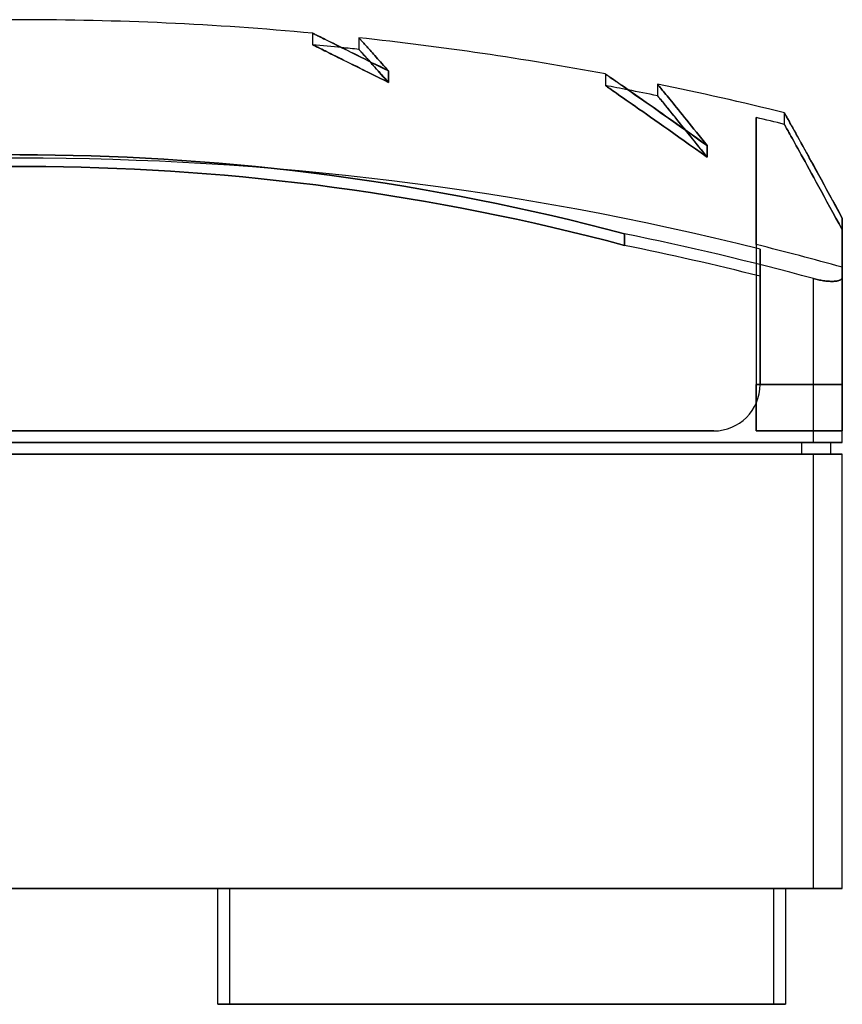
# Model space of a CAD drawing. Header units: millimetres. Extents: x -142 to 142, y -20 to 150.
# Tile 2 of 2: x 0 to 142, y -20 to 150. Entities that reach past the tile are written whole.
import ezdxf

# ---------------------------------------------------------------- set-up
doc = ezdxf.new("R2010")
doc.units = ezdxf.units.MM
doc.layers.add('MAIN-1', color=7, linetype='Continuous')

msp = doc.modelspace()

# ---------------------------------------------------------------- linework, layer by layer
at = {"layer": 'MAIN-1'}
for p, q in [((50.55, 147.67), (50.56, 147.67)), ((50.56, 147.67), (50.55, 147.67)), ((50.55, 147.67), (50.55, 145.67)), ((50.56, 147.67), (50.57, 147.66)), ((50.59, 147.65), (50.56, 147.67)), ((50.57, 147.66), (50.6, 147.65)), ((50.64, 147.63), (50.59, 147.65)), ((50.6, 147.65), (50.63, 147.63)), ((50.63, 147.63), (50.68, 147.61)), ((50.72, 147.59), (50.64, 147.63)), ((50.68, 147.61), (50.74, 147.58)), ((50.82, 147.54), (50.72, 147.59)), ((50.74, 147.58), (50.84, 147.53)), ((50.93, 147.48), (50.82, 147.54)), ((50.84, 147.53), (50.97, 147.47)), ((51.08, 147.41), (50.93, 147.48)), ((50.97, 147.47), (51.11, 147.39)), ((51.24, 147.33), (51.08, 147.41)), ((51.11, 147.39), (51.28, 147.31)), ((51.43, 147.24), (51.24, 147.33)), ((51.28, 147.31), (51.47, 147.22)), ((51.64, 147.13), (51.43, 147.24)), ((51.47, 147.22), (51.69, 147.11)), ((51.88, 147.02), (51.64, 147.13)), ((51.69, 147.11), (51.93, 146.99)), ((52.14, 146.89), (51.88, 147.02)), ((51.93, 146.99), (52.19, 146.86)), ((52.42, 146.75), (52.14, 146.89)), ((52.19, 146.86), (52.47, 146.72)), ((52.73, 146.59), (52.42, 146.75)), ((52.47, 146.72), (52.78, 146.57)), ((53.06, 146.43), (52.73, 146.59)), ((52.78, 146.57), (53.12, 146.4)), ((53.42, 146.25), (53.06, 146.43)), ((53.12, 146.4), (53.47, 146.23)), ((53.8, 146.07), (53.42, 146.25)), ((53.47, 146.23), (53.85, 146.04)), ((58.57, 146.86), (58.55, 146.87)), ((58.55, 146.87), (58.55, 146.87)), ((58.55, 146.87), (58.55, 146.87)), ((58.55, 146.87), (58.57, 146.86)), ((58.55, 146.87), (58.55, 144.87)), ((58.59, 146.83), (58.57, 146.86)), ((58.57, 146.86), (58.59, 146.83)), ((58.61, 146.8), (58.59, 146.83)), ((58.59, 146.83), (58.61, 146.8)), ((58.65, 146.76), (58.61, 146.8)), ((58.61, 146.8), (58.65, 146.76)), ((58.7, 146.71), (58.65, 146.76)), ((58.65, 146.76), (58.7, 146.71)), ((58.75, 146.65), (58.7, 146.71)), ((58.7, 146.71), (58.75, 146.65)), ((58.81, 146.58), (58.75, 146.65)), ((58.75, 146.65), (58.81, 146.58)), ((58.89, 146.5), (58.81, 146.58)), ((58.81, 146.58), (58.89, 146.5)), ((58.97, 146.41), (58.89, 146.5)), ((58.89, 146.5), (58.97, 146.41)), ((59.06, 146.31), (58.97, 146.41)), ((58.97, 146.41), (59.06, 146.31)), ((59.16, 146.2), (59.06, 146.31)), ((59.06, 146.31), (59.16, 146.2)), ((50.56, 145.67), (50.55, 145.67)), ((50.55, 145.67), (50.57, 145.66)), ((50.59, 145.65), (50.56, 145.67)), ((50.57, 145.66), (50.61, 145.64)), ((50.64, 145.63), (50.59, 145.65)), ((50.61, 145.64), (50.67, 145.61)), ((50.72, 145.59), (50.64, 145.63)), ((50.67, 145.61), (50.76, 145.57)), ((50.82, 145.54), (50.72, 145.59)), ((50.76, 145.57), (50.87, 145.52)), ((50.94, 145.48), (50.82, 145.54)), ((50.87, 145.52), (51, 145.45)), ((51.08, 145.41), (50.94, 145.48)), ((51, 145.45), (51.16, 145.37)), ((51.25, 145.33), (51.08, 145.41)), ((51.16, 145.37), (51.34, 145.28)), ((51.44, 145.23), (51.25, 145.33)), ((51.34, 145.28), (51.55, 145.18)), ((51.65, 145.13), (51.44, 145.23)), ((51.55, 145.18), (51.78, 145.06)), ((51.88, 145.01), (51.65, 145.13)), ((51.78, 145.06), (52.03, 144.94)), ((52.14, 144.89), (51.88, 145.01)), ((52.03, 144.94), (52.31, 144.8)), ((52.42, 144.75), (52.14, 144.89)), ((52.31, 144.8), (52.62, 144.65)), ((52.72, 144.6), (52.42, 144.75)), ((52.62, 144.65), (52.94, 144.49)), ((53.04, 144.44), (52.72, 144.6)), ((54.2, 145.87), (53.8, 146.07)), ((53.85, 146.04), (54.26, 145.84)), ((54.63, 145.65), (54.2, 145.87)), ((54.26, 145.84), (54.68, 145.63)), ((55.08, 145.43), (54.63, 145.65)), ((54.68, 145.63), (55.13, 145.4)), ((55.55, 145.2), (55.08, 145.43)), ((55.13, 145.4), (55.61, 145.17)), ((56.05, 144.95), (55.55, 145.2)), ((55.61, 145.17), (56.1, 144.92)), ((56.57, 144.69), (56.05, 144.95)), ((56.1, 144.92), (56.62, 144.67)), ((57.11, 144.42), (56.57, 144.69)), ((56.62, 144.67), (57.16, 144.4)), ((58.56, 144.87), (58.55, 144.87)), ((58.55, 144.87), (58.55, 144.87)), ((58.55, 144.87), (58.57, 144.85)), ((58.57, 144.85), (58.56, 144.87)), ((58.6, 144.82), (58.57, 144.85)), ((58.57, 144.85), (58.59, 144.83)), ((58.59, 144.83), (58.62, 144.79)), ((58.63, 144.78), (58.6, 144.82)), ((58.62, 144.79), (58.67, 144.75)), ((58.68, 144.73), (58.63, 144.78)), ((58.67, 144.75), (58.72, 144.69)), ((58.74, 144.67), (58.68, 144.73)), ((58.72, 144.69), (58.78, 144.62)), ((58.81, 144.59), (58.74, 144.67)), ((58.78, 144.62), (58.85, 144.54)), ((58.88, 144.5), (58.81, 144.59)), ((58.85, 144.54), (58.93, 144.45)), ((58.97, 144.4), (58.88, 144.5)), ((59.27, 146.07), (59.16, 146.2)), ((59.16, 146.2), (59.27, 146.07)), ((59.39, 145.94), (59.27, 146.07)), ((59.27, 146.07), (59.39, 145.94)), ((59.52, 145.8), (59.39, 145.94)), ((59.39, 145.94), (59.52, 145.8)), ((59.65, 145.64), (59.52, 145.8)), ((59.52, 145.8), (59.65, 145.64)), ((59.8, 145.48), (59.65, 145.64)), ((59.65, 145.64), (59.8, 145.48)), ((59.96, 145.31), (59.8, 145.48)), ((59.8, 145.48), (59.96, 145.31)), ((60.12, 145.12), (59.96, 145.31)), ((59.96, 145.31), (60.12, 145.12)), ((60.3, 144.93), (60.12, 145.12)), ((60.12, 145.12), (60.3, 144.93)), ((60.48, 144.72), (60.3, 144.93)), ((60.3, 144.93), (60.48, 144.72)), ((60.68, 144.5), (60.48, 144.72)), ((60.48, 144.72), (60.68, 144.5)), ((60.88, 144.28), (60.68, 144.5)), ((60.68, 144.5), (60.88, 144.28)), ((52.94, 144.49), (53.29, 144.31)), ((53.39, 144.27), (53.04, 144.44)), ((53.29, 144.31), (53.67, 144.13)), ((53.77, 144.08), (53.39, 144.27)), ((53.67, 144.13), (54.07, 143.93)), ((54.16, 143.88), (53.77, 144.08)), ((54.07, 143.93), (54.49, 143.72)), ((54.58, 143.68), (54.16, 143.88)), ((54.49, 143.72), (54.94, 143.5)), ((55.02, 143.46), (54.58, 143.68)), ((54.94, 143.5), (55.41, 143.27)), ((55.49, 143.23), (55.02, 143.46)), ((55.41, 143.27), (55.91, 143.02)), ((55.98, 142.98), (55.49, 143.23)), ((55.91, 143.02), (56.42, 142.76)), ((56.49, 142.73), (55.98, 142.98)), ((57.68, 144.14), (57.11, 144.42)), ((57.16, 144.4), (57.72, 144.12)), ((58.26, 143.85), (57.68, 144.14)), ((57.72, 144.12), (58.3, 143.83)), ((58.87, 143.55), (58.26, 143.85)), ((58.3, 143.83), (58.9, 143.53)), ((59.5, 143.24), (58.87, 143.55)), ((58.9, 143.53), (59.53, 143.22)), ((58.93, 144.45), (59.02, 144.36)), ((59.07, 144.29), (58.97, 144.4)), ((59.02, 144.36), (59.11, 144.25)), ((59.18, 144.17), (59.07, 144.29)), ((59.11, 144.25), (59.22, 144.13)), ((59.3, 144.04), (59.18, 144.17)), ((59.22, 144.13), (59.34, 144)), ((59.43, 143.89), (59.3, 144.04)), ((59.34, 144), (59.47, 143.86)), ((59.58, 143.73), (59.43, 143.89)), ((59.47, 143.86), (59.6, 143.7)), ((60.14, 142.91), (59.5, 143.24)), ((59.53, 143.22), (60.17, 142.9)), ((59.73, 143.56), (59.58, 143.73)), ((59.6, 143.7), (59.75, 143.54)), ((59.89, 143.38), (59.73, 143.56)), ((59.75, 143.54), (59.9, 143.37)), ((60.07, 143.19), (59.89, 143.38)), ((59.9, 143.37), (60.07, 143.19)), ((60.25, 142.98), (60.07, 143.19)), ((60.07, 143.19), (60.24, 142.99)), ((60.81, 142.58), (60.14, 142.91)), ((60.17, 142.9), (60.83, 142.57)), ((60.24, 142.99), (60.42, 142.79)), ((60.44, 142.76), (60.25, 142.98)), ((61.09, 144.04), (60.88, 144.28)), ((60.88, 144.28), (61.09, 144.04)), ((61.31, 143.79), (61.09, 144.04)), ((61.09, 144.04), (61.31, 143.79)), ((61.54, 143.54), (61.31, 143.79)), ((61.31, 143.79), (61.54, 143.54)), ((61.78, 143.27), (61.54, 143.54)), ((61.54, 143.54), (61.78, 143.27)), ((62.02, 143), (61.78, 143.27)), ((61.78, 143.27), (62.02, 143)), ((62.28, 142.71), (62.02, 143)), ((62.02, 143), (62.28, 142.71)), ((56.42, 142.76), (56.97, 142.49)), ((57.03, 142.46), (56.49, 142.73)), ((56.97, 142.49), (57.53, 142.21)), ((57.59, 142.18), (57.03, 142.46)), ((57.53, 142.21), (58.12, 141.92)), ((58.17, 141.89), (57.59, 142.18)), ((58.12, 141.92), (58.73, 141.61)), ((58.78, 141.59), (58.17, 141.89)), ((58.73, 141.61), (59.37, 141.3)), ((59.41, 141.28), (58.78, 141.59)), ((59.37, 141.3), (60.03, 140.97)), ((60.06, 140.95), (59.41, 141.28)), ((60.42, 142.79), (60.62, 142.57)), ((60.65, 142.53), (60.44, 142.76)), ((60.62, 142.57), (60.82, 142.35)), ((60.87, 142.28), (60.65, 142.53)), ((61.5, 142.24), (60.81, 142.58)), ((60.82, 142.35), (61.03, 142.11)), ((60.83, 142.57), (61.51, 142.23)), ((61.1, 142.03), (60.87, 142.28)), ((61.03, 142.11), (61.25, 141.86)), ((61.34, 141.76), (61.1, 142.03)), ((61.25, 141.86), (61.48, 141.6)), ((61.6, 141.47), (61.34, 141.76)), ((61.48, 141.6), (61.72, 141.34)), ((62.2, 141.89), (61.5, 142.24)), ((61.51, 142.23), (62.21, 141.88)), ((61.86, 141.18), (61.6, 141.47)), ((61.72, 141.34), (61.97, 141.06)), ((62.13, 140.87), (61.86, 141.18)), ((62.92, 141.53), (62.2, 141.89)), ((62.21, 141.88), (62.93, 141.52)), ((62.54, 142.42), (62.28, 142.71)), ((62.28, 142.71), (62.54, 142.42)), ((62.81, 142.11), (62.54, 142.42)), ((62.54, 142.42), (62.81, 142.11)), ((63.09, 141.8), (62.81, 142.11)), ((62.81, 142.11), (63.09, 141.8)), ((63.66, 141.16), (62.92, 141.53)), ((62.93, 141.52), (63.66, 141.16)), ((63.37, 141.48), (63.09, 141.8)), ((63.09, 141.8), (63.37, 141.48)), ((63.66, 141.16), (63.37, 141.48)), ((63.37, 141.48), (63.66, 141.16)), ((63.66, 141.16), (63.66, 139.16)), ((63.66, 139.16), (63.66, 141.16)), ((60.03, 140.97), (60.71, 140.63)), ((60.73, 140.62), (60.06, 140.95)), ((60.71, 140.63), (61.41, 140.28)), ((61.43, 140.27), (60.73, 140.62)), ((61.41, 140.28), (62.14, 139.92)), ((62.15, 139.91), (61.43, 140.27)), ((61.97, 141.06), (62.23, 140.77)), ((62.42, 140.55), (62.13, 140.87)), ((62.14, 139.92), (62.89, 139.54)), ((62.9, 139.54), (62.15, 139.91)), ((62.23, 140.77), (62.5, 140.47)), ((62.71, 140.22), (62.42, 140.55)), ((62.5, 140.47), (62.77, 140.15)), ((63.02, 139.88), (62.71, 140.22)), ((62.77, 140.15), (63.06, 139.83)), ((62.89, 139.54), (63.66, 139.16)), ((63.66, 139.16), (62.9, 139.54)), ((63.33, 139.52), (63.02, 139.88)), ((63.06, 139.83), (63.36, 139.5)), ((63.66, 139.16), (63.33, 139.52)), ((63.36, 139.5), (63.66, 139.16)), ((101.1, 140.63), (101.11, 140.62)), ((101.11, 140.62), (101.1, 140.63)), ((101.1, 140.63), (101.1, 138.63)), ((101.11, 140.62), (101.13, 140.61)), ((101.15, 140.59), (101.11, 140.62)), ((101.13, 140.61), (101.16, 140.58)), ((101.22, 140.54), (101.15, 140.59)), ((101.16, 140.58), (101.21, 140.55)), ((101.21, 140.55), (101.28, 140.5)), ((101.32, 140.48), (101.22, 140.54)), ((101.28, 140.5), (101.36, 140.45)), ((101.44, 140.39), (101.32, 140.48)), ((101.36, 140.45), (101.5, 140.35)), ((101.59, 140.28), (101.44, 140.39)), ((101.5, 140.35), (101.67, 140.23)), ((101.78, 140.16), (101.59, 140.28)), ((101.67, 140.23), (101.87, 140.09)), ((101.99, 140.01), (101.78, 140.16)), ((101.87, 140.09), (102.1, 139.93)), ((102.23, 139.84), (101.99, 140.01)), ((102.1, 139.93), (102.36, 139.75)), ((102.51, 139.65), (102.23, 139.84)), ((102.36, 139.75), (102.65, 139.55)), ((102.81, 139.44), (102.51, 139.65)), ((102.65, 139.55), (102.98, 139.32)), ((103.14, 139.21), (102.81, 139.44)), ((101.12, 138.62), (101.1, 138.63)), ((101.1, 138.63), (101.12, 138.62)), ((101.16, 138.59), (101.12, 138.62)), ((101.12, 138.62), (101.16, 138.59)), ((101.24, 138.53), (101.16, 138.59)), ((101.16, 138.59), (101.24, 138.53)), ((101.35, 138.46), (101.24, 138.53)), ((101.24, 138.53), (101.35, 138.46)), ((101.49, 138.36), (101.35, 138.46)), ((101.35, 138.46), (101.49, 138.36)), ((101.66, 138.24), (101.49, 138.36)), ((101.49, 138.36), (101.66, 138.24)), ((101.86, 138.1), (101.66, 138.24)), ((101.66, 138.24), (101.86, 138.1)), ((102.1, 137.93), (101.86, 138.1)), ((101.86, 138.1), (102.1, 137.93)), ((102.37, 137.74), (102.1, 137.93)), ((102.1, 137.93), (102.37, 137.74)), ((102.67, 137.53), (102.37, 137.74)), ((102.37, 137.74), (102.67, 137.53)), ((102.98, 139.32), (103.34, 139.07)), ((103.51, 138.95), (103.14, 139.21)), ((103.34, 139.07), (103.73, 138.8)), ((103.9, 138.67), (103.51, 138.95)), ((103.73, 138.8), (104.15, 138.5)), ((104.33, 138.38), (103.9, 138.67)), ((104.15, 138.5), (104.6, 138.19)), ((104.78, 138.06), (104.33, 138.38)), ((104.6, 138.19), (105.08, 137.85)), ((105.27, 137.72), (104.78, 138.06)), ((105.08, 137.85), (105.6, 137.49)), ((105.79, 137.36), (105.27, 137.72)), ((110.11, 138.86), (110.1, 138.87)), ((110.1, 138.87), (110.11, 138.86)), ((110.1, 138.87), (110.1, 136.87)), ((110.13, 138.83), (110.11, 138.86)), ((110.11, 138.86), (110.13, 138.83)), ((110.16, 138.79), (110.13, 138.83)), ((110.13, 138.83), (110.16, 138.79)), ((110.21, 138.73), (110.16, 138.79)), ((110.16, 138.79), (110.21, 138.73)), ((110.27, 138.66), (110.21, 138.73)), ((110.21, 138.73), (110.27, 138.66)), ((110.35, 138.56), (110.27, 138.66)), ((110.27, 138.66), (110.35, 138.56)), ((110.44, 138.45), (110.35, 138.56)), ((110.35, 138.56), (110.44, 138.45)), ((110.55, 138.31), (110.44, 138.45)), ((110.44, 138.45), (110.55, 138.31)), ((110.68, 138.16), (110.55, 138.31)), ((110.55, 138.31), (110.68, 138.16)), ((110.81, 137.99), (110.68, 138.16)), ((110.68, 138.16), (110.81, 137.99)), ((110.97, 137.8), (110.81, 137.99)), ((110.81, 137.99), (110.97, 137.8)), ((111.14, 137.59), (110.97, 137.8)), ((110.97, 137.8), (111.14, 137.59)), ((103.01, 137.3), (102.67, 137.53)), ((102.67, 137.53), (103.01, 137.3)), ((103.38, 137.04), (103.01, 137.3)), ((103.01, 137.3), (103.38, 137.04)), ((103.78, 136.76), (103.38, 137.04)), ((103.38, 137.04), (103.78, 136.76)), ((104.22, 136.46), (103.78, 136.76)), ((103.78, 136.76), (104.22, 136.46)), ((104.69, 136.13), (104.22, 136.46)), ((104.22, 136.46), (104.69, 136.13)), ((105.19, 135.78), (104.69, 136.13)), ((104.69, 136.13), (105.19, 135.78)), ((105.6, 137.49), (106.15, 137.1)), ((106.33, 136.98), (105.79, 137.36)), ((106.15, 137.1), (106.73, 136.7)), ((106.91, 136.57), (106.33, 136.98)), ((106.73, 136.7), (107.33, 136.27)), ((107.51, 136.15), (106.91, 136.57)), ((107.33, 136.27), (107.97, 135.83)), ((108.15, 135.7), (107.51, 136.15)), ((110.11, 136.86), (110.1, 136.87)), ((110.1, 136.87), (110.11, 136.86)), ((110.13, 136.83), (110.11, 136.86)), ((110.11, 136.86), (110.13, 136.83)), ((110.17, 136.78), (110.13, 136.83)), ((110.13, 136.83), (110.17, 136.78)), ((110.23, 136.7), (110.17, 136.78)), ((110.17, 136.78), (110.22, 136.71)), ((110.22, 136.71), (110.29, 136.63)), ((110.31, 136.61), (110.23, 136.7)), ((110.29, 136.63), (110.38, 136.52)), ((110.4, 136.5), (110.31, 136.61)), ((110.38, 136.52), (110.48, 136.4)), ((110.51, 136.37), (110.4, 136.5)), ((110.48, 136.4), (110.6, 136.25)), ((110.63, 136.22), (110.51, 136.37)), ((110.6, 136.25), (110.73, 136.09)), ((110.77, 136.04), (110.63, 136.22)), ((110.73, 136.09), (110.88, 135.91)), ((110.93, 135.85), (110.77, 136.04)), ((111.33, 137.36), (111.14, 137.59)), ((111.14, 137.59), (111.33, 137.36)), ((111.53, 137.11), (111.33, 137.36)), ((111.33, 137.36), (111.53, 137.11)), ((111.75, 136.85), (111.53, 137.11)), ((111.53, 137.11), (111.75, 136.85)), ((111.98, 136.56), (111.75, 136.85)), ((111.75, 136.85), (111.98, 136.56)), ((112.23, 136.25), (111.98, 136.56)), ((111.98, 136.56), (112.23, 136.25)), ((112.5, 135.92), (112.23, 136.25)), ((112.23, 136.25), (112.5, 135.92)), ((105.73, 135.4), (105.19, 135.78)), ((105.19, 135.78), (105.73, 135.4)), ((106.3, 135), (105.73, 135.4)), ((105.73, 135.4), (106.3, 135)), ((106.9, 134.58), (106.3, 135)), ((106.3, 135), (106.9, 134.58)), ((107.54, 134.13), (106.9, 134.58)), ((106.9, 134.58), (107.54, 134.13)), ((107.97, 135.83), (108.64, 135.36)), ((108.81, 135.24), (108.15, 135.7)), ((108.64, 135.36), (109.34, 134.87)), ((109.5, 134.76), (108.81, 135.24)), ((109.34, 134.87), (110.06, 134.36)), ((110.21, 134.25), (109.5, 134.76)), ((110.06, 134.36), (110.81, 133.83)), ((110.88, 135.91), (111.05, 135.7)), ((111.11, 135.63), (110.93, 135.85)), ((111.05, 135.7), (111.23, 135.48)), ((111.3, 135.39), (111.11, 135.63)), ((111.23, 135.48), (111.43, 135.24)), ((111.51, 135.14), (111.3, 135.39)), ((111.43, 135.24), (111.64, 134.98)), ((111.74, 134.86), (111.51, 135.14)), ((111.64, 134.98), (111.87, 134.7)), ((111.98, 134.56), (111.74, 134.86)), ((111.87, 134.7), (112.11, 134.4)), ((112.24, 134.24), (111.98, 134.56)), ((112.11, 134.4), (112.37, 134.08)), ((112.78, 135.58), (112.5, 135.92)), ((112.5, 135.92), (112.78, 135.58)), ((113.07, 135.21), (112.78, 135.58)), ((112.78, 135.58), (113.07, 135.21)), ((113.39, 134.83), (113.07, 135.21)), ((113.07, 135.21), (113.39, 134.83)), ((113.71, 134.42), (113.39, 134.83)), ((113.39, 134.83), (113.71, 134.42)), ((114.05, 134), (113.71, 134.42)), ((113.71, 134.42), (114.05, 134)), ((108.2, 133.66), (107.54, 134.13)), ((107.54, 134.13), (108.2, 133.66)), ((108.91, 133.17), (108.2, 133.66)), ((108.2, 133.66), (108.91, 133.17)), ((109.64, 132.65), (108.91, 133.17)), ((108.91, 133.17), (109.64, 132.65)), ((110.41, 132.12), (109.64, 132.65)), ((109.64, 132.65), (110.41, 132.12)), ((110.95, 133.73), (110.21, 134.25)), ((110.81, 133.83), (111.59, 133.28)), ((111.72, 133.19), (110.95, 133.73)), ((111.59, 133.28), (112.39, 132.71)), ((112.51, 132.63), (111.72, 133.19)), ((112.52, 133.9), (112.24, 134.24)), ((112.37, 134.08), (112.65, 133.74)), ((112.39, 132.71), (113.22, 132.13)), ((113.33, 132.05), (112.51, 132.63)), ((112.81, 133.54), (112.52, 133.9)), ((112.65, 133.74), (112.94, 133.38)), ((113.12, 133.15), (112.81, 133.54)), ((112.94, 133.38), (113.25, 133)), ((113.45, 132.75), (113.12, 133.15)), ((113.25, 133), (113.57, 132.6)), ((113.79, 132.32), (113.45, 132.75)), ((114.41, 133.56), (114.05, 134)), ((114.05, 134), (114.41, 133.56)), ((114.78, 133.11), (114.41, 133.56)), ((114.41, 133.56), (114.78, 133.11)), ((115.16, 132.63), (114.78, 133.11)), ((114.78, 133.11), (115.16, 132.63)), ((115.56, 132.14), (115.16, 132.63)), ((115.16, 132.63), (115.56, 132.14)), ((127.15, 133.1), (127.15, 111.16)), ((127.15, 111.16), (127.15, 133.1)), ((132, 133.93), (132, 133.92)), ((132, 131.93), (132, 133.93)), ((132.01, 133.91), (132, 133.93)), ((132, 133.92), (132.02, 133.9)), ((132.03, 133.87), (132.01, 133.91)), ((132.02, 133.9), (132.04, 133.86)), ((132.07, 133.8), (132.03, 133.87)), ((132.04, 133.86), (132.06, 133.81)), ((132.06, 133.81), (132.1, 133.74)), ((132.12, 133.71), (132.07, 133.8)), ((132.1, 133.74), (132.15, 133.66)), ((132.19, 133.58), (132.12, 133.71)), ((132.15, 133.66), (132.22, 133.52)), ((132.28, 133.43), (132.19, 133.58)), ((132.22, 133.52), (132.32, 133.35)), ((132.38, 133.24), (132.28, 133.43)), ((132.32, 133.35), (132.43, 133.15)), ((132.5, 133.03), (132.38, 133.24)), ((132.43, 133.15), (132.56, 132.92)), ((132.63, 132.79), (132.5, 133.03)), ((132.56, 132.92), (132.7, 132.66)), ((132.79, 132.52), (132.63, 132.79)), ((132.7, 132.66), (132.87, 132.37)), ((111.2, 131.55), (110.41, 132.12)), ((110.41, 132.12), (111.2, 131.55)), ((112.03, 130.97), (111.2, 131.55)), ((111.2, 131.55), (112.03, 130.97)), ((112.89, 130.36), (112.03, 130.97)), ((112.03, 130.97), (112.89, 130.36)), ((113.22, 132.13), (114.08, 131.52)), ((114.17, 131.46), (113.33, 132.05)), ((113.57, 132.6), (113.91, 132.18)), ((114.15, 131.88), (113.79, 132.32)), ((113.91, 132.18), (114.27, 131.74)), ((114.08, 131.52), (114.95, 130.9)), ((114.53, 131.41), (114.15, 131.88)), ((115.03, 130.85), (114.17, 131.46)), ((114.27, 131.74), (114.64, 131.28)), ((114.93, 130.92), (114.53, 131.41)), ((114.64, 131.28), (115.02, 130.8)), ((115.4, 130.34), (114.93, 130.92)), ((114.95, 130.9), (115.85, 130.27)), ((115.97, 131.63), (115.56, 132.14)), ((115.56, 132.14), (115.97, 131.63)), ((116.39, 131.11), (115.97, 131.63)), ((115.97, 131.63), (116.39, 131.11)), ((116.82, 130.57), (116.39, 131.11)), ((116.39, 131.11), (116.82, 130.57)), ((132, 131.93), (132.01, 131.91)), ((132.01, 131.91), (132, 131.93)), ((132.01, 131.91), (132.03, 131.87)), ((132.03, 131.87), (132.01, 131.91)), ((132.03, 131.87), (132.07, 131.8)), ((132.07, 131.8), (132.03, 131.87)), ((132.07, 131.8), (132.12, 131.71)), ((132.12, 131.71), (132.07, 131.8)), ((132.12, 131.71), (132.19, 131.58)), ((132.19, 131.58), (132.12, 131.71)), ((132.19, 131.58), (132.28, 131.43)), ((132.28, 131.43), (132.19, 131.58)), ((132.28, 131.43), (132.38, 131.24)), ((132.38, 131.24), (132.28, 131.43)), ((132.38, 131.24), (132.5, 131.03)), ((132.5, 131.03), (132.38, 131.24)), ((132.5, 131.03), (132.63, 130.79)), ((132.63, 130.79), (132.5, 131.03)), ((132.95, 132.21), (132.79, 132.52)), ((132.87, 132.37), (133.05, 132.04)), ((133.14, 131.88), (132.95, 132.21)), ((133.05, 132.04), (133.25, 131.69)), ((133.34, 131.52), (133.14, 131.88)), ((133.25, 131.69), (133.46, 131.3)), ((133.56, 131.12), (133.34, 131.52)), ((133.46, 131.3), (133.7, 130.88)), ((133.8, 130.7), (133.56, 131.12)), ((113.78, 129.73), (112.89, 130.36)), ((112.89, 130.36), (113.78, 129.73)), ((114.7, 129.08), (113.78, 129.73)), ((113.78, 129.73), (114.7, 129.08)), ((115.02, 130.8), (115.43, 130.3)), ((115.91, 130.23), (115.03, 130.85)), ((115.89, 129.73), (115.4, 130.34)), ((115.43, 130.3), (115.84, 129.79)), ((115.84, 129.79), (116.28, 129.25)), ((115.85, 130.27), (116.77, 129.61)), ((116.4, 129.09), (115.89, 129.73)), ((116.81, 129.59), (115.91, 130.23)), ((116.28, 129.25), (116.72, 128.69)), ((116.77, 129.61), (117.71, 128.94)), ((117.73, 128.93), (116.81, 129.59)), ((117.27, 130.01), (116.82, 130.57)), ((116.82, 130.57), (117.27, 130.01)), ((117.73, 129.44), (117.27, 130.01)), ((117.27, 130.01), (117.73, 129.44)), ((118.19, 128.86), (117.73, 129.44)), ((117.73, 129.44), (118.19, 128.86)), ((132.63, 130.79), (132.78, 130.52)), ((132.78, 130.52), (132.63, 130.79)), ((132.78, 130.52), (132.95, 130.21)), ((132.95, 130.21), (132.78, 130.52)), ((132.95, 130.21), (133.14, 129.88)), ((133.14, 129.88), (132.95, 130.21)), ((133.14, 129.88), (133.34, 129.52)), ((133.34, 129.52), (133.14, 129.88)), ((133.34, 129.52), (133.56, 129.12)), ((133.56, 129.12), (133.34, 129.52)), ((133.7, 130.88), (133.95, 130.43)), ((134.05, 130.24), (133.8, 130.7)), ((133.95, 130.43), (134.22, 129.94)), ((134.32, 129.75), (134.05, 130.24)), ((134.22, 129.94), (134.5, 129.42)), ((134.61, 129.23), (134.32, 129.75)), ((134.5, 129.42), (134.81, 128.87)), ((134.91, 128.68), (134.61, 129.23)), ((115.65, 128.41), (114.7, 129.08)), ((114.7, 129.08), (115.65, 128.41)), ((116.63, 127.71), (115.65, 128.41)), ((115.65, 128.41), (116.63, 127.71)), ((116.94, 128.42), (116.4, 129.09)), ((117.64, 127), (116.63, 127.71)), ((116.63, 127.71), (117.64, 127)), ((116.72, 128.69), (117.19, 128.11)), ((117.5, 127.73), (116.94, 128.42)), ((117.19, 128.11), (117.67, 127.52)), ((118.07, 127.01), (117.5, 127.73)), ((117.67, 127.52), (118.16, 126.9)), ((117.71, 128.94), (118.67, 128.26)), ((118.67, 128.26), (117.73, 128.93)), ((118.67, 128.26), (118.19, 128.86)), ((118.19, 128.86), (118.67, 128.26)), ((118.67, 128.26), (118.67, 126.26)), ((118.67, 126.26), (118.67, 128.26)), ((133.56, 129.12), (133.8, 128.7)), ((133.8, 128.7), (133.56, 129.12)), ((133.8, 128.7), (134.05, 128.24)), ((134.05, 128.24), (133.8, 128.7)), ((134.05, 128.24), (134.32, 127.75)), ((134.32, 127.75), (134.05, 128.24)), ((134.32, 127.75), (134.61, 127.23)), ((134.61, 127.23), (134.32, 127.75)), ((134.81, 128.87), (135.13, 128.29)), ((135.23, 128.1), (134.91, 128.68)), ((135.13, 128.29), (135.47, 127.67)), ((135.57, 127.49), (135.23, 128.1)), ((135.47, 127.67), (135.82, 127.03)), ((0, 126.67), (-3.06, 126.66)), ((3.06, 126.66), (0, 126.67)), ((0, 126.67), (3.06, 126.66)), ((6.13, 126.62), (3.06, 126.66)), ((3.06, 126.66), (6.13, 126.62)), ((9.22, 126.56), (6.13, 126.62)), ((6.13, 126.62), (9.22, 126.56)), ((12.33, 126.48), (9.22, 126.56)), ((9.22, 126.56), (12.33, 126.48)), ((15.44, 126.37), (12.33, 126.48)), ((12.33, 126.48), (15.44, 126.37)), ((18.57, 126.24), (15.44, 126.37)), ((15.44, 126.37), (18.57, 126.24)), ((21.71, 126.09), (18.57, 126.24)), ((18.57, 126.24), (21.71, 126.09)), ((24.86, 125.91), (21.71, 126.09)), ((21.71, 126.09), (24.86, 125.91)), ((28.01, 125.71), (24.86, 125.91)), ((24.86, 125.91), (28.01, 125.71)), ((118.67, 126.26), (117.64, 127)), ((117.64, 127), (118.67, 126.26)), ((118.67, 126.26), (118.07, 127.01)), ((118.16, 126.9), (118.67, 126.26)), ((134.61, 127.23), (134.91, 126.68)), ((134.91, 126.68), (134.61, 127.23)), ((134.91, 126.68), (135.23, 126.1)), ((135.23, 126.1), (134.91, 126.68)), ((135.23, 126.1), (135.57, 125.49)), ((135.57, 125.49), (135.23, 126.1)), ((135.92, 126.85), (135.57, 127.49)), ((135.82, 127.03), (136.2, 126.34)), ((136.29, 126.17), (135.92, 126.85)), ((136.2, 126.34), (136.59, 125.63)), ((136.68, 125.47), (136.29, 126.17)), ((1.5, 124.66), (-1.5, 124.66)), ((-1.5, 124.66), (1.5, 124.66)), ((4.52, 124.64), (1.5, 124.66)), ((1.5, 124.66), (4.52, 124.64)), ((7.56, 124.6), (4.52, 124.64)), ((4.52, 124.64), (7.56, 124.6)), ((10.6, 124.53), (7.56, 124.6)), ((7.56, 124.6), (10.6, 124.53)), ((13.66, 124.44), (10.6, 124.53)), ((10.6, 124.53), (13.66, 124.44)), ((16.74, 124.32), (13.66, 124.44)), ((13.66, 124.44), (16.74, 124.32)), ((19.82, 124.19), (16.74, 124.32)), ((16.74, 124.32), (19.82, 124.19)), ((22.92, 124.02), (19.82, 124.19)), ((19.82, 124.19), (22.92, 124.02)), ((31.18, 125.48), (28.01, 125.71)), ((28.01, 125.71), (31.18, 125.48)), ((34.35, 125.22), (31.18, 125.48)), ((31.18, 125.48), (34.35, 125.22)), ((37.53, 124.94), (34.35, 125.22)), ((34.35, 125.22), (37.53, 124.94)), ((40.72, 124.63), (37.53, 124.94)), ((37.53, 124.94), (40.72, 124.63)), ((43.91, 124.3), (40.72, 124.63)), ((40.72, 124.63), (43.91, 124.3)), ((47.1, 123.94), (43.91, 124.3)), ((43.91, 124.3), (47.1, 123.94)), ((135.57, 125.49), (135.92, 124.85)), ((135.92, 124.85), (135.57, 125.49)), ((135.92, 124.85), (136.29, 124.17)), ((136.29, 124.17), (135.92, 124.85)), ((136.29, 124.17), (136.68, 123.47)), ((136.68, 123.47), (136.29, 124.17)), ((136.59, 125.63), (137, 124.89)), ((137.09, 124.73), (136.68, 125.47)), ((137, 124.89), (137.43, 124.11)), ((137.51, 123.96), (137.09, 124.73)), ((137.43, 124.11), (137.87, 123.3)), ((26.02, 123.84), (22.92, 124.02)), ((22.92, 124.02), (26.02, 123.84)), ((29.13, 123.63), (26.02, 123.84)), ((26.02, 123.84), (29.13, 123.63)), ((32.25, 123.39), (29.13, 123.63)), ((29.13, 123.63), (32.25, 123.39)), ((35.38, 123.13), (32.25, 123.39)), ((32.25, 123.39), (35.38, 123.13)), ((38.52, 122.85), (35.38, 123.13)), ((35.38, 123.13), (38.52, 122.85)), ((41.66, 122.54), (38.52, 122.85)), ((38.52, 122.85), (41.66, 122.54)), ((44.8, 122.2), (41.66, 122.54)), ((41.66, 122.54), (44.8, 122.2)), ((50.3, 123.56), (47.1, 123.94)), ((47.1, 123.94), (50.3, 123.56)), ((53.5, 123.15), (50.3, 123.56)), ((50.3, 123.56), (53.5, 123.15)), ((56.7, 122.71), (53.5, 123.15)), ((53.5, 123.15), (56.7, 122.71)), ((59.91, 122.25), (56.7, 122.71)), ((56.7, 122.71), (59.91, 122.25)), ((136.68, 123.47), (137.09, 122.73)), ((137.09, 122.73), (136.68, 123.47)), ((137.09, 122.73), (137.51, 121.96)), ((137.51, 121.96), (137.09, 122.73)), ((137.94, 123.16), (137.51, 123.96)), ((137.87, 123.3), (138.33, 122.46)), ((138.4, 122.33), (137.94, 123.16)), ((138.33, 122.46), (138.81, 121.58)), ((47.95, 121.84), (44.8, 122.2)), ((44.8, 122.2), (47.95, 121.84)), ((51.11, 121.46), (47.95, 121.84)), ((47.95, 121.84), (51.11, 121.46)), ((54.26, 121.04), (51.11, 121.46)), ((51.11, 121.46), (54.26, 121.04)), ((57.42, 120.61), (54.26, 121.04)), ((54.26, 121.04), (57.42, 120.61)), ((63.11, 121.76), (59.91, 122.25)), ((59.91, 122.25), (63.11, 121.76)), ((66.31, 121.24), (63.11, 121.76)), ((63.11, 121.76), (66.31, 121.24)), ((69.51, 120.7), (66.31, 121.24)), ((66.31, 121.24), (69.51, 120.7)), ((137.51, 121.96), (137.94, 121.16)), ((137.94, 121.16), (137.51, 121.96)), ((137.94, 121.16), (138.4, 120.33)), ((138.4, 120.33), (137.94, 121.16)), ((138.86, 121.48), (138.4, 122.33)), ((138.81, 121.58), (139.3, 120.68)), ((139.35, 120.59), (138.86, 121.48)), ((60.57, 120.15), (57.42, 120.61)), ((57.42, 120.61), (60.57, 120.15)), ((63.73, 119.66), (60.57, 120.15)), ((60.57, 120.15), (63.73, 119.66)), ((66.89, 119.15), (63.73, 119.66)), ((63.73, 119.66), (66.89, 119.15)), ((70.04, 118.61), (66.89, 119.15)), ((66.89, 119.15), (70.04, 118.61)), ((72.71, 120.13), (69.51, 120.7)), ((69.51, 120.7), (72.71, 120.13)), ((75.91, 119.54), (72.71, 120.13)), ((72.71, 120.13), (75.91, 119.54)), ((79.1, 118.92), (75.91, 119.54)), ((75.91, 119.54), (79.1, 118.92)), ((138.4, 120.33), (138.87, 119.47)), ((138.87, 119.47), (138.4, 120.33)), ((138.87, 119.47), (139.35, 118.58)), ((139.35, 118.58), (138.87, 119.47)), ((139.3, 120.68), (139.81, 119.74)), ((139.85, 119.67), (139.35, 120.59)), ((139.81, 119.74), (140.33, 118.78)), ((140.36, 118.72), (139.85, 119.67)), ((73.19, 118.04), (70.04, 118.61)), ((70.04, 118.61), (73.19, 118.04)), ((76.34, 117.46), (73.19, 118.04)), ((73.19, 118.04), (76.34, 117.46)), ((79.49, 116.84), (76.34, 117.46)), ((76.34, 117.46), (79.49, 116.84)), ((82.29, 118.27), (79.1, 118.92)), ((79.1, 118.92), (82.29, 118.27)), ((85.47, 117.6), (82.29, 118.27)), ((82.29, 118.27), (85.47, 117.6)), ((88.65, 116.9), (85.47, 117.6)), ((85.47, 117.6), (88.65, 116.9)), ((139.35, 118.58), (139.85, 117.66)), ((139.85, 117.66), (139.35, 118.58)), ((139.85, 117.66), (140.37, 116.71)), ((140.37, 116.71), (139.85, 117.66)), ((140.33, 118.78), (140.87, 117.78)), ((140.9, 117.74), (140.36, 118.72)), ((140.87, 117.78), (141.43, 116.75)), ((141.44, 116.73), (140.9, 117.74)), ((82.62, 116.2), (79.49, 116.84)), ((79.49, 116.84), (82.62, 116.2)), ((85.76, 115.54), (82.62, 116.2)), ((82.62, 116.2), (85.76, 115.54)), ((91.81, 116.18), (88.65, 116.9)), ((88.65, 116.9), (91.81, 116.18)), ((94.97, 115.43), (91.81, 116.18)), ((91.81, 116.18), (94.97, 115.43)), ((140.37, 116.71), (140.9, 115.74)), ((140.9, 115.74), (140.37, 116.71)), ((140.9, 115.74), (141.44, 114.73)), ((141.44, 114.73), (140.9, 115.74)), ((141.43, 116.75), (142, 115.69)), ((142, 115.69), (141.44, 116.73)), ((142, 115.69), (142, 105.57)), ((142, 115.69), (142, 113.69)), ((142, 113.69), (142, 115.69)), ((142, 105.57), (142, 115.69)), ((88.89, 114.85), (85.76, 115.54)), ((85.76, 115.54), (88.89, 114.85)), ((92.01, 114.14), (88.89, 114.85)), ((88.89, 114.85), (92.01, 114.14)), ((95.12, 113.4), (92.01, 114.14)), ((92.01, 114.14), (95.12, 113.4)), ((98.13, 114.66), (94.97, 115.43)), ((94.97, 115.43), (98.13, 114.66)), ((101.27, 113.86), (98.13, 114.66)), ((98.13, 114.66), (101.27, 113.86)), ((141.44, 114.73), (142, 113.69)), ((142, 113.69), (141.44, 114.73)), ((98.22, 112.63), (95.12, 113.4)), ((95.12, 113.4), (98.22, 112.63)), ((101.32, 111.85), (98.22, 112.63)), ((98.22, 112.63), (101.32, 111.85)), ((104.4, 113.04), (101.27, 113.86)), ((101.27, 113.86), (104.4, 113.04)), ((104.4, 113.04), (104.4, 111.04)), ((104.4, 111.04), (104.4, 113.04)), ((142, 107.25), (142, 113.69)), ((142, 113.69), (142, 107.25)), ((104.4, 111.04), (101.32, 111.85)), ((101.32, 111.85), (104.4, 111.04)), ((127.15, 111.16), (127.15, 87)), ((127.15, 111.16), (127.15, 87)), ((127.8, 105.72), (127.8, 110.4)), ((127.8, 110.4), (127.8, 105.72)), ((127.8, 110.4), (127.8, 87)), ((127.8, 110.4), (127.8, 87)), ((142, 87), (142, 107.25)), ((142, 107.25), (142, 87)), ((127.8, 105.72), (127.8, 87)), ((127.8, 87), (127.8, 105.72)), ((141.98, 105.44), (141.96, 105.38)), ((141.96, 105.38), (141.98, 105.44)), ((142, 105.51), (141.98, 105.44)), ((141.98, 105.44), (142, 105.51)), ((142, 105.57), (142, 105.51)), ((142, 105.51), (142, 105.57)), ((142, 77), (142, 105.57)), ((142, 77), (142, 105.57)), ((137.21, 105.25), (137, 105.31)), ((137, 105.31), (137.21, 105.25)), ((137, 77), (137, 105.31)), ((137, 77), (137, 105.31)), ((137.43, 105.2), (137.21, 105.25)), ((137.21, 105.25), (137.43, 105.2)), ((137.65, 105.15), (137.43, 105.2)), ((137.43, 105.2), (137.65, 105.15)), ((137.87, 105.1), (137.65, 105.15)), ((137.65, 105.15), (137.87, 105.1)), ((138.09, 105.05), (137.87, 105.1)), ((137.87, 105.1), (138.09, 105.05)), ((138.31, 105.01), (138.09, 105.05)), ((138.09, 105.05), (138.31, 105.01)), ((138.53, 104.97), (138.31, 105.01)), ((138.31, 105.01), (138.53, 104.97)), ((138.75, 104.94), (138.53, 104.97)), ((138.53, 104.97), (138.75, 104.94)), ((138.96, 104.91), (138.75, 104.94)), ((138.75, 104.94), (138.96, 104.91)), ((139.17, 104.88), (138.96, 104.91)), ((138.96, 104.91), (139.17, 104.88)), ((139.37, 104.86), (139.17, 104.88)), ((139.17, 104.88), (139.37, 104.86)), ((139.57, 104.84), (139.37, 104.86)), ((139.37, 104.86), (139.57, 104.84)), ((139.77, 104.83), (139.57, 104.84)), ((139.57, 104.84), (139.77, 104.83)), ((139.96, 104.82), (139.77, 104.83)), ((139.77, 104.83), (139.96, 104.82)), ((140.13, 104.82), (139.96, 104.82)), ((139.96, 104.82), (140.13, 104.82)), ((140.31, 104.82), (140.13, 104.82)), ((140.13, 104.82), (140.31, 104.82)), ((140.47, 104.82), (140.31, 104.82)), ((140.31, 104.82), (140.47, 104.82)), ((140.62, 104.83), (140.47, 104.82)), ((140.47, 104.82), (140.62, 104.83)), ((140.77, 104.84), (140.62, 104.83)), ((140.62, 104.83), (140.77, 104.84)), ((140.92, 104.86), (140.77, 104.84)), ((140.77, 104.84), (140.92, 104.86)), ((141.05, 104.88), (140.92, 104.86)), ((140.92, 104.86), (141.05, 104.88)), ((141.18, 104.91), (141.05, 104.88)), ((141.05, 104.88), (141.18, 104.91)), ((141.3, 104.94), (141.18, 104.91)), ((141.18, 104.91), (141.3, 104.94)), ((141.41, 104.97), (141.3, 104.94)), ((141.3, 104.94), (141.41, 104.97)), ((141.52, 105.01), (141.41, 104.97)), ((141.41, 104.97), (141.52, 105.01)), ((141.61, 105.05), (141.52, 105.01)), ((141.52, 105.01), (141.61, 105.05)), ((141.69, 105.1), (141.61, 105.05)), ((141.61, 105.05), (141.69, 105.1)), ((141.77, 105.15), (141.69, 105.1)), ((141.69, 105.1), (141.77, 105.15)), ((141.83, 105.2), (141.77, 105.15)), ((141.77, 105.15), (141.83, 105.2)), ((141.88, 105.26), (141.83, 105.2)), ((141.83, 105.2), (141.88, 105.26)), ((141.93, 105.32), (141.88, 105.26)), ((141.88, 105.26), (141.93, 105.32)), ((141.96, 105.38), (141.93, 105.32)), ((141.93, 105.32), (141.96, 105.38)), ((127.15, 87), (142, 87)), ((127.15, 79), (127.15, 87)), ((142, 87), (127.15, 87)), ((127.15, 87), (127.15, 79)), ((127.8, 87), (127.8, 87)), ((127.8, 87), (127.8, 87)), ((142, 79), (142, 87)), ((142, 87), (142, 79)), ((119.8, 79), (-119.8, 79)), ((-119.8, 79), (119.8, 79)), ((-119.8, 79), (119.8, 79)), ((119.8, 79), (-119.8, 79)), ((119.8, 79), (119.8, 79)), ((119.8, 79), (119.8, 79)), ((127.15, 79), (142, 79)), ((142, 79), (127.15, 79)), ((127.15, 79), (127.15, 79)), ((142, 79), (142, 79)), ((137, 77), (-137, 77)), ((-137, 77), (137, 77)), ((135, 77), (-135, 77)), ((-135, 77), (135, 77)), ((140, 77), (135, 77)), ((135, 75), (135, 77)), ((135, 75), (135, 77)), ((135, 77), (140, 77)), ((142, 77), (137, 77)), ((137, 77), (142, 77)), ((140, 75), (140, 77)), ((140, 75), (140, 77)), ((140, 77), (140, 77)), ((142, 77), (142, 77)), ((-137, 75), (137, 75)), ((137, 75), (-137, 75)), ((-135, 75), (135, 75)), ((135, 75), (-135, 75)), ((135, 75), (140, 75)), ((140, 75), (135, 75)), ((142, 75), (137, 75)), ((137, 75), (142, 75)), ((137, 0), (137, 75)), ((137, 0), (137, 75)), ((140, 75), (140, 75)), ((142, 75), (142, 75)), ((142, 0), (142, 75)), ((142, 0), (142, 75)), ((-137, 0), (137, 0)), ((132.2, 0), (34.2, 0)), ((34.2, 0), (132.2, 0)), ((34.2, -20), (34.2, 0)), ((36.2, 0), (130.2, 0)), ((36.2, 0), (36.2, -20)), ((130.2, 0), (36.2, 0)), ((130.2, -20), (130.2, 0)), ((132.2, 0), (132.2, -20)), ((142, 0), (137, 0)), ((142, 0), (142, 0)), ((137, 0), (-137, 0)), ((137, 0), (142, 0)), ((132.2, -20), (34.2, -20)), ((34.2, -20), (132.2, -20)), ((36.2, -20), (130.2, -20)), ((130.2, -20), (36.2, -20))]:
    msp.add_line(p, q, dxfattribs=at)
for centre, radius, start, end in [((0, -400), 550, 90, 95.2734), ((0, -400), 550, 84.7265, 90), ((0, -400), 550, 79.4078, 83.889), ((0, -402), 550, 84.2008, 84.7266), ((0, -402), 550, 83.889, 84.2008), ((0, -402), 550, 78.9891, 79.4078), ((0, -402), 550, 78.4524, 78.9891), ((0, -400), 550, 76.1134, 78.4524), ((0, -402), 550, 76.1134, 76.6333), ((0, -402), 528.1, 75.9955, 104.0046), ((0, -402), 528.1, 75.9955, 104.0046), ((0, -400), 523.55, 74.8306, 78.4974), ((0, -400), 523.55, 74.8306, 78.4974), ((0, -402), 523.55, 75.8712, 78.4974), ((0, -402), 523.55, 75.8712, 78.4974), ((0, -402), 528.68, 74.4194, 76.0836), ((0, -402), 528.68, 74.4194, 76.0836), ((119.8, 87), 8, 270, 0), ((119.8, 87), 8, 270, 0), ((119.8, 87), 8, 270, 0), ((119.8, 87), 8, 270, 0)]:
    msp.add_arc(centre, radius, start, end, dxfattribs=at)

doc.saveas('drawing.dxf')
